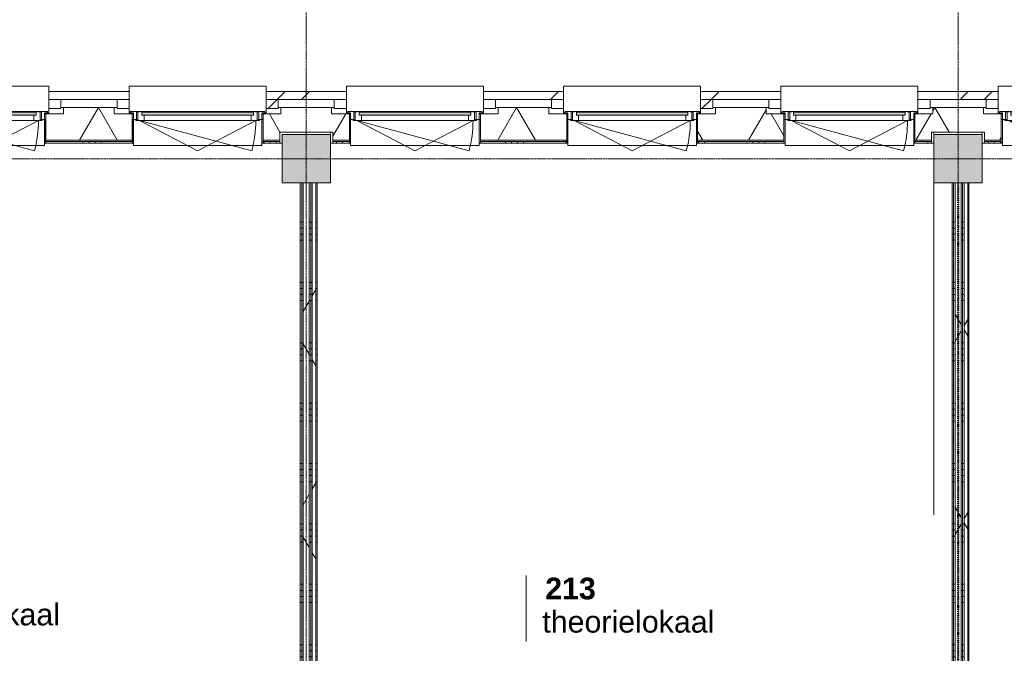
# Model space of a CAD drawing. Header units: millimetres. Extents: x -6115 to 78411, y -6358 to 59618.
# Tile 91 of 99: x 46226 to 54383, y 44504 to 49751. Entities that reach past the tile are written whole.
import ezdxf

# ---------------------------------------------------------------- set-up
doc = ezdxf.new("R2010")
doc.units = ezdxf.units.MM
for name, pattern in [('Dash', [6.35, 3.175, -3.175]), ('Dash dot', [15.875, 6.35, -4.7625, 0, -4.7625]), ('stramien', [22.225, 12.7, -3.175, 3.175, -3.175])]:
    doc.linetypes.add(name, pattern=pattern)
for name, color, linetype, lineweight in [('00_Algemeen', 7, 'Continuous', 35), ('05_Bouwplaatsvoorzieningen', 7, 'Continuous', 9), ('22_Metselwerk', 7, 'Continuous', 9), ('25_Metaalconstructiewerk', 7, 'Continuous', 9), ('30_Kozijnen-ramen-deuren', 7, 'Continuous', 9), ('42_Dekvloeren en vloersystemen', 7, 'Continuous', 9)]:
    doc.layers.add(name, color=color, linetype=linetype, lineweight=lineweight)
doc.styles.add('Arial_1', font='arial.ttf', dxfattribs={"height": 180})
doc.styles.add('Arial_B', font='arialbd.ttf', dxfattribs={"height": 180})
pattern_1 = [(1e-13, (53950, 44075), (-1e-12, 500), []), (1e-13, (53950, 44025), (-1e-12, 500), []), (1e-13, (53950, 43975), (-1e-12, 500), []), (1e-13, (53950, 43925), (-1e-12, 500), [])]
pattern_2 = [(60, (0, 0), (-692.82, 400), []), (120, (0, 0), (-692.82, -400), [])]
pattern_3 = [(1e-13, (48550, 44075), (-1e-12, 500), []), (1e-13, (48550, 44025), (-1e-12, 500), []), (1e-13, (48550, 43975), (-1e-12, 500), []), (1e-13, (48550, 43925), (-1e-12, 500), [])]
pattern_4 = [(45, (400, -3e-13), (-565.6854, 565.6854), []), (45, (600, -5e-13), (-565.6854, 565.6854), [])]

# ---------------------------------------------------------------- blocks, each defined once
blk = doc.blocks.new('Direct Shape - 2410-10368 v1 - IFC-model constructie _zonder onderbouw_ _MM21228_-1202395-02 tweede verdieping overzicht')
at = {"layer": '25_Metaalconstructiewerk'}
blk.add_hatch(color=256, dxfattribs=at).paths.add_polyline_path([(-200, -200), (200, -200), (200, 200), (-200, 200), (-200, 5.9)])
for p, q in [((200, 200), (-200, 200)), ((-200, 200), (-200, -200)), ((200, -200), (200, 200)), ((-200, -200), (200, -200))]:
    blk.add_line(p, q, dxfattribs=at)
blk = doc.blocks.new('Direct Shape - NLRS_28_SC_TLB_kolom vierkant prefab_gen_AT_kolom vierkant_gen_lxb 400x400_800330-1202442-02 tweede verdieping overzicht')
blk.add_blockref('Direct Shape - 2410-10368 v1 - IFC-model constructie _zonder onderbouw_ _MM21228_-1202395-02 tweede verdieping overzicht', (0, 0))
blk = doc.blocks.new('Direct Shape - NLRS_28_SC_TLB_kolom vierkant prefab_gen_AT_kolom vierkant_gen_lxb 400x400_800332-1202444-02 tweede verdieping overzicht')
blk.add_blockref('Direct Shape - 2410-10368 v1 - IFC-model constructie _zonder onderbouw_ _MM21228_-1202395-02 tweede verdieping overzicht', (0, 0))
blk = doc.blocks.new('2410-10368 v1 - IFC-model constructie _zonder onderbouw_ _MM21228__ifc-1-02 tweede verdieping overzicht')
at = {"layer": '25_Metaalconstructiewerk', "lineweight": 9}
for name, p in [('Direct Shape - NLRS_28_SC_TLB_kolom vierkant prefab_gen_AT_kolom vierkant_gen_lxb 400x400_800332-1202444-02 tweede verdieping overzicht', (48600, 48600)), ('Direct Shape - NLRS_28_SC_TLB_kolom vierkant prefab_gen_AT_kolom vierkant_gen_lxb 400x400_800330-1202442-02 tweede verdieping overzicht', (54000, 48600))]:
    blk.add_blockref(name, p, dxfattribs=at)
blk = doc.blocks.new('31_AEE_kozijnen_KA1_CS77 - AEE_CS 77_Raam merk A1-6832846-02 tweede verdieping overzicht')
at = {"layer": '30_Kozijnen-ramen-deuren', "true_color": 0xcccccc}
blk.add_hatch(color=254, dxfattribs=at).paths.add_polyline_path([(-462.5, -231.3), (462.5, -231.3), (462.5, -207.3), (-462.5, -207.3)])
at = {"layer": '30_Kozijnen-ramen-deuren'}
for p, q in [((-481.5, -199.5), (-557.5, -199.5)), ((-557.5, -199.5), (-557.5, -212.3)), ((-557.5, -212.3), (-532.5, -212.3)), ((-532.5, -212.3), (-532.5, -267.5)), ((-506.5, -203.3), (-481.5, -203.3)), ((-506.5, -267.5), (-506.5, -203.3)), ((-494.5, -203.8), (-494.5, -272.5)), ((-476.5, -203.8), (-494.5, -203.8)), ((-481.5, -199.5), (-476.5, -199.5)), ((-481.5, -203.3), (-481.5, -199.5)), ((-476.5, -203.3), (-481.5, -203.3)), ((-443.5, -199.5), (-476.5, -199.5)), ((-476.5, -199.5), (-476.5, -203.8)), ((-462.5, -231.3), (-462.5, -207.3)), ((-462.5, -231.3), (-462.5, -207.3)), ((-462.5, -207.3), (462.5, -207.3)), ((462.5, -231.3), (-462.5, -231.3)), ((443.5, -199.5), (-443.5, -199.5)), ((-443.5, -207.3), (-443.5, -199.5)), ((-443.5, -276.5), (-443.5, -231.3)), ((443.5, -199.5), (443.5, -207.3)), ((476.5, -199.5), (443.5, -199.5)), ((443.5, -231.3), (443.5, -276.5)), ((462.5, -207.3), (462.5, -231.3)), ((462.5, -231.3), (462.5, -207.3)), ((476.5, -199.5), (481.5, -199.5)), ((476.5, -203.8), (476.5, -199.5)), ((481.5, -203.3), (476.5, -203.3)), ((494.5, -203.8), (476.5, -203.8)), ((481.5, -199.5), (481.5, -203.3)), ((557.5, -199.5), (481.5, -199.5)), ((481.5, -203.3), (506.5, -203.3)), ((494.5, -272.5), (494.5, -203.8)), ((506.5, -203.3), (506.5, -267.5)), ((532.5, -267.5), (532.5, -212.3)), ((532.5, -212.3), (557.5, -212.3)), ((557.5, -212.3), (557.5, -199.5)), ((-532.5, -267.5), (-506.5, -267.5)), ((-494.5, -272.5), (-511.5, -272.5)), ((-511.5, -272.5), (-511.5, -276.5)), ((-511.5, -276.5), (-443.5, -276.5)), ((-494.5, -267.5), (-506.5, -267.5)), ((-481.5, -276.5), (0, -525.7)), ((-481.5, -276.5), (448.7, -525.7)), ((443.5, -276.5), (-443.5, -276.5)), ((0, -525.7), (481.5, -276.5)), ((443.5, -276.5), (511.5, -276.5)), ((506.5, -267.5), (494.5, -267.5)), ((511.5, -272.5), (494.5, -272.5)), ((506.5, -267.5), (532.5, -267.5)), ((511.5, -276.5), (511.5, -272.5))]:
    blk.add_line(p, q, dxfattribs=at)
blk.add_arc((-481.5, -276.5), 963, 345, 360, dxfattribs=at)
blk = doc.blocks.new('31_AEE_DAI_Dagkant_Interieur - Zonder Onderkant-V129-02 tweede verdieping overzicht')
at = {"layer": '05_Bouwplaatsvoorzieningen'}
for p, q in [((-533, -267.5), (-542.5, -267.5)), ((-533, -461.5), (-533, -267.5)), ((533, -267.5), (533, -461.5)), ((542.5, -267.5), (533, -267.5)), ((-542.5, -461.5), (-533, -461.5)), ((533, -461.5), (542.5, -461.5))]:
    blk.add_line(p, q, dxfattribs=at)
blk = doc.blocks.new('42_AEE_VE_vensterbank - Standaard-6843292-02 tweede verdieping overzicht')
at = {"layer": '05_Bouwplaatsvoorzieningen'}
for p, q in [((-532.5, -482.5), (-532.5, -267.5)), ((532.5, -267.5), (532.5, -482.5)), ((-532.5, -482.5), (532.5, -482.5))]:
    blk.add_line(p, q, dxfattribs=at)
blk = doc.blocks.new('31_AEE_DAI_Dagkant_Interieur - Zonder Onderkant-V132-02 tweede verdieping overzicht')
at = {"layer": '05_Bouwplaatsvoorzieningen'}
for p, q in [((-533, -267.5), (-542.5, -267.5)), ((-533, -461.5), (-533, -267.5)), ((533, -267.5), (533, -461.5)), ((542.5, -267.5), (533, -267.5)), ((-542.5, -461.5), (-533, -461.5)), ((533, -461.5), (542.5, -461.5))]:
    blk.add_line(p, q, dxfattribs=at)
blk = doc.blocks.new('31_AEE_DAI_Dagkant_Interieur - Zonder Onderkant-V133-02 tweede verdieping overzicht')
at = {"layer": '05_Bouwplaatsvoorzieningen'}
for p, q in [((-533, -267.5), (-542.5, -267.5)), ((-533, -461.5), (-533, -267.5)), ((533, -267.5), (533, -461.5)), ((542.5, -267.5), (533, -267.5)), ((-542.5, -461.5), (-533, -461.5)), ((533, -461.5), (542.5, -461.5))]:
    blk.add_line(p, q, dxfattribs=at)
blk = doc.blocks.new('31_AEE_DAI_Dagkant_Interieur - Zonder Onderkant-V134-02 tweede verdieping overzicht')
at = {"layer": '05_Bouwplaatsvoorzieningen'}
for p, q in [((-533, -267.5), (-542.5, -267.5)), ((-533, -461.5), (-533, -267.5)), ((533, -267.5), (533, -461.5)), ((542.5, -267.5), (533, -267.5)), ((-542.5, -461.5), (-533, -461.5)), ((533, -461.5), (542.5, -461.5))]:
    blk.add_line(p, q, dxfattribs=at)
blk = doc.blocks.new('31_AEE_DAI_Dagkant_Interieur - Zonder Onderkant-V136-02 tweede verdieping overzicht')
at = {"layer": '05_Bouwplaatsvoorzieningen'}
for p, q in [((-533, -267.5), (-542.5, -267.5)), ((-533, -461.5), (-533, -267.5)), ((533, -267.5), (533, -461.5)), ((542.5, -267.5), (533, -267.5)), ((-542.5, -461.5), (-533, -461.5)), ((533, -461.5), (542.5, -461.5))]:
    blk.add_line(p, q, dxfattribs=at)
blk = doc.blocks.new('31_AEE_DAI_Dagkant_Interieur - Zonder Onderkant-V137-02 tweede verdieping overzicht')
at = {"layer": '05_Bouwplaatsvoorzieningen'}
for p, q in [((-533, -267.5), (-542.5, -267.5)), ((-533, -461.5), (-533, -267.5)), ((533, -267.5), (533, -461.5)), ((542.5, -267.5), (533, -267.5)), ((-542.5, -461.5), (-533, -461.5)), ((533, -461.5), (542.5, -461.5))]:
    blk.add_line(p, q, dxfattribs=at)
blk = doc.blocks.new('21_AEE_WA_lekdorpel - 21_AEE_WA_lekdorpel-V197-02 tweede verdieping overzicht')
at = {"layer": '05_Bouwplaatsvoorzieningen'}
for p, q in [((-567.5, -34.5), (-567.5, 8)), ((-567.5, 8), (567.5, 8)), ((567.5, 8), (567.5, -34.5)), ((-567.5, -213), (-567.5, -176.5)), ((-567.5, -215), (-567.5, -213)), ((-532.5, -213), (-567.5, -213)), ((-532.5, -215), (-567.5, -215)), ((567.5, -213), (532.5, -213)), ((567.5, -215), (532.5, -215)), ((567.5, -176.5), (567.5, -213)), ((567.5, -213), (567.5, -215))]:
    blk.add_line(p, q, dxfattribs=at)
blk = doc.blocks.new('21_AEE_WA_lekdorpel - 21_AEE_WA_lekdorpel-V195-02 tweede verdieping overzicht')
at = {"layer": '05_Bouwplaatsvoorzieningen'}
for p, q in [((-567.5, -34.5), (-567.5, 8)), ((-567.5, 8), (567.5, 8)), ((567.5, 8), (567.5, -34.5)), ((-567.5, -213), (-567.5, -176.5)), ((-567.5, -215), (-567.5, -213)), ((-532.5, -213), (-567.5, -213)), ((-532.5, -215), (-567.5, -215)), ((567.5, -213), (532.5, -213)), ((567.5, -215), (532.5, -215)), ((567.5, -176.5), (567.5, -213)), ((567.5, -213), (567.5, -215))]:
    blk.add_line(p, q, dxfattribs=at)
blk = doc.blocks.new('21_AEE_WA_lekdorpel - 21_AEE_WA_lekdorpel-V196-02 tweede verdieping overzicht')
at = {"layer": '05_Bouwplaatsvoorzieningen'}
for p, q in [((-567.5, -34.5), (-567.5, 8)), ((-567.5, 8), (567.5, 8)), ((567.5, 8), (567.5, -34.5)), ((-567.5, -213), (-567.5, -176.5)), ((-567.5, -215), (-567.5, -213)), ((-532.5, -213), (-567.5, -213)), ((-532.5, -215), (-567.5, -215)), ((567.5, -213), (532.5, -213)), ((567.5, -215), (532.5, -215)), ((567.5, -176.5), (567.5, -213)), ((567.5, -213), (567.5, -215))]:
    blk.add_line(p, q, dxfattribs=at)
blk = doc.blocks.new('00_AEE_tag_ruimte_klein - Naam _ nummer-752176-02 tweede verdieping overzicht')
at = {"layer": '00_Algemeen', "lineweight": 9}
for p, q in [((-8.061, 7.172), (-8.061, 4.245)), ((-8.061, 4.468), (-8.061, 1.718))]:
    blk.add_line(p, q, dxfattribs=at)

msp = doc.modelspace()

# ---------------------------------------------------------------- hatches: boundary and pattern name
at = {"layer": '22_Metselwerk'}
h = msp.add_hatch(dxfattribs=at)
h.set_pattern_fill('FP_173', color=256, angle=45, style=0, pattern_type=2)
h.set_pattern_definition(pattern_4)
h.paths.add_polyline_path([(43410, 49091), (43410, 49091.5), (43532.5, 49091.5), (43532.5, 49157), (43307.5, 49157), (43307.5, 49091)])
h.paths.add_polyline_path([(44790, 49091), (45332.5, 49091.5), (45332.5, 49157), (44667.5, 49157), (44667.5, 49091.5), (44790, 49091.5)])
h.paths.add_polyline_path([(46590, 49091), (47132.5, 49091.5), (47132.5, 49157), (46467.5, 49157), (46467.5, 49091.5), (46590, 49091.5)])
h.paths.add_polyline_path([(48390, 49091), (48932.5, 49091.5), (48932.5, 49157), (48267.5, 49157), (48267.5, 49091.5), (48390, 49091.5)])
h.paths.add_polyline_path([(50194.5, 49091), (50732.5, 49091.5), (50732.5, 49157), (50067.5, 49157), (50067.5, 49091.5), (50190, 49091)])
h.paths.add_polyline_path([(51990, 49091), (52532.5, 49091.5), (52532.5, 49157), (51867.5, 49157), (51867.5, 49091.5), (51990, 49091.5)])
h.paths.add_polyline_path([(53790, 49091), (54332.5, 49091.5), (54332.5, 49157), (53667.5, 49157), (53667.5, 49091.5), (53790, 49091.5)])
h.paths.add_polyline_path([(55590, 49091), (56132.5, 49091.5), (56132.5, 49157), (55467.5, 49157), (55467.5, 49091.5), (55590, 49091.5)])
h.paths.add_polyline_path([(57390, 49091), (57932.5, 49091.5), (57932.5, 49157), (57267.5, 49157), (57267.5, 49091.5), (57390, 49091.5)])
h.paths.add_polyline_path([(59190, 49091), (59732.5, 49091.5), (59732.5, 49157), (59067.5, 49157), (59067.5, 49091.5), (59190, 49091.5)])
h.paths.add_polyline_path([(60990, 49091), (61532.5, 49091.5), (61532.5, 49157), (60867.5, 49157), (60867.5, 49091.5), (60990, 49091.5)])
h.paths.add_polyline_path([(62790, 49091), (63332.5, 49091.5), (63332.5, 49157), (62667.5, 49157), (62667.5, 49091.5), (62790, 49091.5)])
h.paths.add_polyline_path([(64590, 49091), (65132.5, 49091.5), (65132.5, 49157), (64467.5, 49157), (64467.5, 49091.5), (64590, 49091.5)])
h.paths.add_polyline_path([(66390, 49091), (70691.5, 49091), (70691.5, 49157), (66267.5, 49157), (66267.5, 49091.5), (66390, 49091.5)])
h = msp.add_hatch(dxfattribs=at)
h.set_pattern_fill('FP_207', color=256, angle=60, style=0, pattern_type=2)
h.set_pattern_definition([(240, (35100, 49024.5), (519.615, -300), []), (300, (35100, 49024.5), (519.615, 300), [])])
h.paths.add_polyline_path([(220, 48754.5), (3957.5, 48754.5), (3957.5, 48972.5), (3810, 48972.5), (3810, 49024.5), (-154.5, 49024.5), (-154.5, 48820), (220, 48820)])
h.paths.add_polyline_path([(5175.2, 48754.5), (5180, 48754.5), (5180, 48820), (5620, 48820), (5620, 48754.5), (5757.5, 48754.5), (5757.5, 48972.5), (5610, 48972.5), (5610, 49024.5), (5190, 49024.5), (5190, 48972.5), (5042.5, 48972.5), (5042.5, 48754.5)])
h.paths.add_polyline_path([(6842.5, 48754.5), (7557.5, 48754.5), (7557.5, 48972.5), (7410, 48972.5), (7410, 49024.5), (6990, 49024.5), (6990, 48972.5), (6842.5, 48972.5)])
h.paths.add_polyline_path([(8642.5, 48754.5), (9357.5, 48754.5), (9357.5, 48972.5), (9210, 48972.5), (9210, 49024.5), (8790, 49024.5), (8790, 48972.5), (8642.5, 48972.5)])
h.paths.add_polyline_path([(10580, 48754.5), (10580, 48820), (11020, 48820), (11020, 48754.5), (11157.5, 48754.5), (11157.5, 48972.5), (11010, 48972.5), (11010, 49024.5), (10590, 49024.5), (10590, 48972.5), (10442.5, 48972.5), (10442.5, 48754.5)])
h.paths.add_polyline_path([(12242.5, 48754.5), (12957.5, 48754.5), (12957.5, 48972.5), (12810, 48972.5), (12810, 49024.5), (12390, 49024.5), (12390, 48972.5), (12242.5, 48972.5)])
h.paths.add_polyline_path([(14042.5, 48754.5), (14757.5, 48754.5), (14757.5, 48972.5), (14610, 48972.5), (14610, 49024.5), (14190, 49024.5), (14190, 48972.5), (14042.5, 48972.5)])
h.paths.add_polyline_path([(15842.5, 48754.5), (15980, 48754.5), (15980, 48820), (16420, 48820), (16420, 48754.5), (16557.5, 48754.5), (16557.5, 48972.5), (16410, 48972.5), (16410, 49024.5), (15990, 49024.5), (15990, 48972.5), (15842.5, 48972.5)])
h.paths.add_polyline_path([(17642.5, 48754.5), (18357.5, 48754.5), (18357.5, 48972.5), (18210, 48972.5), (18210, 49024.5), (17790, 49024.5), (17790, 48972.5), (17642.5, 48972.5)])
h.paths.add_polyline_path([(19442.5, 48754.5), (20157.5, 48754.5), (20157.5, 48972.5), (20010, 48972.5), (20010, 49024.5), (19590, 49024.5), (19590, 48972.5), (19442.5, 48972.5)])
h.paths.add_polyline_path([(21242.5, 48754.5), (22980, 48754.5), (22980, 48820), (23412.4, 48820), (23412.4, 49024.5), (21390, 49024.5), (21390, 48972.5), (21242.5, 48972.5)])
h.paths.add_polyline_path([(23447.4, 48754.5), (23447.4, 48757.5), (23420, 48757.5), (23420, 48754.5)])
h.paths.add_polyline_path([(26687.4, 48754.5), (26870, 48754.5), (26870, 48820), (27130, 48820), (27130, 48754.5), (27347, 48754.5), (27347, 48757.5), (27312, 48757.5), (27312, 49024.5), (26722.4, 49024.5), (26722.4, 48757.5), (26687.4, 48757.5)])
h.paths.add_polyline_path([(29267, 48754.5), (29570, 48754.5), (29570, 48820), (29830, 48820), (29830, 48754.5), (29939, 48754.5), (29939, 49024.5), (29302, 49024.5), (29302, 48757.5), (29267, 48757.5)])
h.paths.add_polyline_path([(31835.2, 48754.5), (32270, 48754.5), (32270, 48820), (32530, 48820), (32530, 48754.5), (33960, 48754.5), (33960, 48820), (34212.4, 48820), (34212.4, 49024.5), (31835.2, 49024.5)])
h.paths.add_polyline_path([(34247.4, 48754.5), (34247.4, 48757.5), (34220, 48757.5), (34220, 48754.5)])
h.paths.add_polyline_path([(37575, 48754.5), (37670, 48754.5), (37670, 48820), (37930, 48820), (37930, 48754.5), (38147, 48754.5), (38147, 48757.5), (38112, 48757.5), (38112, 49024.5), (37522.4, 49024.5), (37522.4, 48757.5), (37487.4, 48757.5), (37487.4, 48754.5), (37504.5, 48754.5)])
h.paths.add_polyline_path([(40067, 48754.5), (40370, 48754.5), (40370, 48820), (40630, 48820), (40630, 48754.5), (40727.1, 48754.5), (40727.1, 48757.5), (40692.1, 48757.5), (40692.1, 49024.5), (40102, 49024.5), (40102, 48757.5), (40067, 48757.5)])
h.paths.add_polyline_path([(42647.1, 48754.5), (42980, 48754.5), (42980, 48820), (43420, 48820), (43420, 48754.5), (43557.5, 48754.5), (43557.5, 48972.5), (43410, 48972.5), (43410, 49024.5), (42682.1, 49024.5), (42682.1, 48757.5), (42647.1, 48757.5)])
h.paths.add_polyline_path([(44642.5, 48754.5), (45357.5, 48754.5), (45357.5, 48972.5), (45210, 48972.5), (45210, 49024.5), (44790, 49024.5), (44790, 48972.5), (44642.5, 48972.5)])
h.paths.add_polyline_path([(46442.5, 48754.5), (47157.5, 48754.5), (47157.5, 48972.5), (47010, 48972.5), (47010, 49024.5), (46590, 49024.5), (46590, 48972.5), (46442.5, 48972.5)])
h.paths.add_polyline_path([(48380, 48754.5), (48380, 48820), (48820, 48820), (48820, 48754.5), (48957.5, 48754.5), (48957.5, 48972.5), (48810, 48972.5), (48810, 49024.5), (48390, 49024.5), (48390, 48972.5), (48242.5, 48972.5), (48242.5, 48754.5)])
h.paths.add_polyline_path([(50042.5, 48754.5), (50757.5, 48754.5), (50757.5, 48972.5), (50610, 48972.5), (50610, 49024.5), (50190, 49024.5), (50190, 48972.5), (50042.5, 48972.5)])
h.paths.add_polyline_path([(51842.5, 48754.5), (52557.5, 48754.5), (52557.5, 48972.5), (52410, 48972.5), (52410, 49024.5), (51990, 49024.5), (51990, 48972.5), (51842.5, 48972.5)])
h.paths.add_polyline_path([(53642.5, 48754.5), (53780, 48754.5), (53780, 48820), (54220, 48820), (54220, 48754.5), (54357.5, 48754.5), (54357.5, 48972.5), (54210, 48972.5), (54210, 49024.5), (53790, 49024.5), (53790, 48972.5), (53642.5, 48972.5)])
h.paths.add_polyline_path([(55442.5, 48754.5), (56157.5, 48754.5), (56157.5, 48972.5), (56010, 48972.5), (56010, 49024.5), (55590, 49024.5), (55590, 48972.5), (55442.5, 48972.5)])
h.paths.add_polyline_path([(57242.5, 48754.5), (57957.5, 48754.5), (57957.5, 48972.5), (57810, 48972.5), (57810, 49024.5), (57390, 49024.5), (57390, 48972.5), (57242.5, 48972.5)])
h.paths.add_polyline_path([(59180, 48754.5), (59180, 48820), (59620, 48820), (59620, 48754.5), (59757.5, 48754.5), (59757.5, 48972.5), (59610, 48972.5), (59610, 49024.5), (59190, 49024.5), (59190, 48972.5), (59042.5, 48972.5), (59042.5, 48754.5)])
h.paths.add_polyline_path([(60842.5, 48754.5), (61557.5, 48754.5), (61557.5, 48972.5), (61410, 48972.5), (61410, 49024.5), (60990, 49024.5), (60990, 48972.5), (60842.5, 48972.5)])
h.paths.add_polyline_path([(62642.5, 48754.5), (63357.5, 48754.5), (63357.5, 48972.5), (63210, 48972.5), (63210, 49024.5), (62790, 49024.5), (62790, 48972.5), (62642.5, 48972.5)])
h.paths.add_polyline_path([(64580, 48754.5), (64580, 48820), (65020, 48820), (65020, 48754.5), (65157.5, 48754.5), (65157.5, 48972.5), (65010, 48972.5), (65010, 49024.5), (64590, 49024.5), (64590, 48972.5), (64442.5, 48972.5), (64442.5, 48754.5)])
h.paths.add_polyline_path([(66242.5, 48754.5), (69980, 48754.5), (69980, 48820), (70354.5, 48820), (70354.5, 49024.5), (66390, 49024.5), (66390, 48972.5), (66242.5, 48972.5)])
h = msp.add_hatch(dxfattribs=at)
h.set_pattern_fill('FP_206', color=256, angle=45, style=0, pattern_type=2)
h.set_pattern_definition(pattern_4)
h.paths.add_polyline_path([(48367.5, 49015), (48367.5, 49091), (48267.5, 49091), (48267.5, 49015)])
h = msp.add_hatch(dxfattribs=at)
h.set_pattern_fill('FP_206', color=256, angle=45, style=0, pattern_type=2)
h.set_pattern_definition(pattern_4)
h.paths.add_polyline_path([(51867.5, 49015), (51967.5, 49015), (51967.5, 49091), (51867.5, 49091)])
h = msp.add_hatch(dxfattribs=at)
h.set_pattern_fill('FP_208', color=256, angle=90, style=0, pattern_type=2)
h.set_pattern_definition([(270, (34900, 49024.5), (500, -2e-12), []), (270, (34850, 49024.5), (500, -2e-12), []), (270, (34800, 49024.5), (500, -2e-12), []), (270, (34750, 49024.5), (500, -2e-12), [])])
h.paths.add_polyline_path([(220, 48730), (3957.5, 48730), (3957.5, 48742.5), (220, 48742.5)])
h.paths.add_polyline_path([(5180, 48730), (5180, 48742.5), (5042.5, 48742.5), (5042.5, 48730)])
h.paths.add_polyline_path([(5757.5, 48730), (5757.5, 48742.5), (5620, 48742.5), (5620, 48730)])
h.paths.add_polyline_path([(6842.5, 48730), (7157.5, 48730), (7157.5, 48742.5), (6842.5, 48742.5)])
h.paths.add_polyline_path([(7187.5, 48730), (7287.5, 48730), (7287.5, 48742.5), (7187.5, 48742.5)])
h.paths.add_polyline_path([(7317.5, 48730), (7557.5, 48730), (7557.5, 48742.5), (7317.5, 48742.5)])
h.paths.add_polyline_path([(8642.5, 48730), (9357.5, 48730), (9357.5, 48742.5), (8642.5, 48742.5)])
h.paths.add_polyline_path([(10580, 48730), (10580, 48742.5), (10442.5, 48742.5), (10442.5, 48730)])
h.paths.add_polyline_path([(11020, 48730), (11157.5, 48730), (11157.5, 48742.5), (11020, 48742.5)])
h.paths.add_polyline_path([(12242.5, 48730), (12957.5, 48730), (12957.5, 48742.5), (12242.5, 48742.5)])
h.paths.add_polyline_path([(14042.5, 48730), (14450, 48730), (14450, 48742.5), (14042.5, 48742.5)])
h.paths.add_polyline_path([(14490, 48730), (14757.5, 48730), (14757.5, 48742.5), (14480, 48742.5), (14480, 48730)])
h.paths.add_polyline_path([(15842.5, 48730), (15980, 48730), (15980, 48742.5), (15842.5, 48742.5)])
h.paths.add_polyline_path([(16420, 48730), (16557.5, 48730), (16557.5, 48742.5), (16420, 48742.5)])
h.paths.add_polyline_path([(17642.5, 48730), (18357.5, 48730), (18357.5, 48742.5), (17642.5, 48742.5)])
h.paths.add_polyline_path([(19442.5, 48730), (20157.5, 48730), (20157.5, 48742.5), (19442.5, 48742.5)])
h.paths.add_polyline_path([(21537.5, 48730), (21550, 48730), (21550, 48742.5), (21242.5, 48742.5), (21242.5, 48730), (21525, 48730)])
h.paths.add_polyline_path([(21625, 48730), (21650, 48730), (21650, 48742.5), (21625, 48742.5)])
h.paths.add_polyline_path([(21680, 48730), (22980, 48730), (22980, 48742.5), (21680, 48742.5)])
h.paths.add_polyline_path([(23420, 48730), (23447.4, 48730), (23447.4, 48742.5), (23420, 48742.5)])
h.paths.add_polyline_path([(26687.4, 48730), (26870, 48730), (26870, 48742.5), (26687.4, 48742.5)])
h.paths.add_polyline_path([(27130, 48730), (27347, 48730), (27347, 48742.5), (27130, 48742.5)])
h.paths.add_polyline_path([(29267, 48730), (29570, 48730), (29570, 48742.5), (29267, 48742.5)])
h.paths.add_polyline_path([(29830, 48730), (29939, 48730), (29939, 48742.5), (29830, 48742.5)])
h.paths.add_polyline_path([(31835.2, 48730), (32270, 48730), (32270, 48742.5), (31835.2, 48742.5)])
h.paths.add_polyline_path([(32530, 48730), (33960, 48730), (33960, 48742.5), (32530, 48742.5)])
h.paths.add_polyline_path([(34247.4, 48730), (34247.4, 48742.5), (34220, 48742.5), (34220, 48730)])
h.paths.add_polyline_path([(37575, 48730), (37575, 48742.5), (37487.4, 48742.5), (37487.4, 48730), (37562.5, 48730)])
h.paths.add_polyline_path([(37670, 48730), (37670, 48742.5), (37625, 48742.5), (37625, 48730), (37650, 48730)])
h.paths.add_polyline_path([(37930, 48730), (38147, 48730), (38147, 48742.5), (37930, 48742.5)])
h.paths.add_polyline_path([(40067, 48730), (40370, 48730), (40370, 48742.5), (40067, 48742.5)])
h.paths.add_polyline_path([(40630, 48730), (40727.1, 48730), (40727.1, 48742.5), (40630, 48742.5)])
h.paths.add_polyline_path([(42647.1, 48730), (42980, 48730), (42980, 48742.5), (42647.1, 48742.5)])
h.paths.add_polyline_path([(43557.5, 48730), (43557.5, 48742.5), (43420, 48742.5), (43420, 48730), (43547.4, 48730)])
h.paths.add_polyline_path([(44642.5, 48730), (45357.5, 48730), (45357.5, 48742.5), (44642.5, 48742.5)])
h.paths.add_polyline_path([(46442.5, 48730), (47157.5, 48730), (47157.5, 48742.5), (46442.5, 48742.5)])
h.paths.add_polyline_path([(48242.5, 48730), (48380, 48730), (48380, 48742.5), (48242.5, 48742.5)])
h.paths.add_polyline_path([(48957.5, 48730), (48957.5, 48742.5), (48820, 48742.5), (48820, 48730)])
h.paths.add_polyline_path([(50042.5, 48730), (50757.5, 48730), (50757.5, 48742.5), (50042.5, 48742.5)])
h.paths.add_polyline_path([(51842.5, 48730), (52557.5, 48730), (52557.5, 48742.5), (51842.5, 48742.5)])
h.paths.add_polyline_path([(53780, 48730), (53780, 48742.5), (53642.5, 48742.5), (53642.5, 48730)])
h.paths.add_polyline_path([(54220, 48730), (54357.5, 48730), (54357.5, 48742.5), (54220, 48742.5)])
h.paths.add_polyline_path([(55442.5, 48730), (56157.5, 48730), (56157.5, 48742.5), (55442.5, 48742.5)])
h.paths.add_polyline_path([(57242.5, 48730), (57957.5, 48730), (57957.5, 48742.5), (57242.5, 48742.5)])
h.paths.add_polyline_path([(59042.5, 48730), (59180, 48730), (59180, 48742.5), (59042.5, 48742.5)])
h.paths.add_polyline_path([(59620, 48730), (59757.5, 48730), (59757.5, 48742.5), (59620, 48742.5)])
h.paths.add_polyline_path([(60842.5, 48730), (61557.5, 48730), (61557.5, 48742.5), (60842.5, 48742.5)])
h.paths.add_polyline_path([(62642.5, 48730), (63357.5, 48730), (63357.5, 48742.5), (62642.5, 48742.5)])
h.paths.add_polyline_path([(64442.5, 48730), (64580, 48730), (64580, 48742.5), (64442.5, 48742.5)])
h.paths.add_polyline_path([(65157.5, 48730), (65157.5, 48742.5), (65020, 48742.5), (65020, 48730)])
h.paths.add_polyline_path([(66242.5, 48730), (69980, 48730), (69980, 48742.5), (66242.5, 48742.5)])
h = msp.add_hatch(dxfattribs=at)
h.set_pattern_fill('FP_57', color=256, angle=90, style=0, pattern_type=2)
h.set_pattern_definition(pattern_3)
h.paths.add_polyline_path([(48562.5, 40150), (48562.5, 48400), (48550, 48400), (48550, 40150)])
h = msp.add_hatch(dxfattribs=at)
h.set_pattern_fill('FP_57', color=256, angle=90, style=0, pattern_type=2)
h.set_pattern_definition(pattern_3)
h.paths.add_polyline_path([(48562.5, 40150), (48575, 40150), (48575, 48400), (48562.5, 48400), (48562.5, 40155.7)])
h = msp.add_hatch(dxfattribs=at)
h.set_pattern_fill('FP_2', color=256, angle=60, style=0, pattern_type=2)
h.set_pattern_definition(pattern_2)
h.paths.add_polyline_path([(48575, 40125), (48625, 40125), (48625, 48400), (48575, 48400), (48575, 40137.5)])
h = msp.add_hatch(dxfattribs=at)
h.set_pattern_fill('FP_57', color=256, angle=90, style=0, pattern_type=2)
h.set_pattern_definition(pattern_3)
h.paths.add_polyline_path([(48637.5, 40137.5), (48637.5, 48400), (48625, 48400), (48625, 40137.5)])
h = msp.add_hatch(dxfattribs=at)
h.set_pattern_fill('FP_57', color=256, angle=90, style=0, pattern_type=2)
h.set_pattern_definition(pattern_3)
h.paths.add_polyline_path([(48650, 40150), (48650, 48400), (48637.5, 48400), (48637.5, 40150)])
h = msp.add_hatch(dxfattribs=at)
h.set_pattern_fill('FP_2', color=256, angle=60, style=0, pattern_type=2)
h.set_pattern_definition(pattern_2)
h.paths.add_polyline_path([(48680, 40125), (48680, 48400), (48650, 48400), (48650, 40125)])
h = msp.add_hatch(dxfattribs=at)
h.set_pattern_fill('FP_313', color=256, angle=90, style=0, pattern_type=2)
h.set_pattern_definition([(1e-13, (48650, 44075), (-1e-12, 500), []), (1e-13, (48650, 44025), (-1e-12, 500), []), (1e-13, (48650, 43975), (-1e-12, 500), []), (1e-13, (48650, 43925), (-1e-12, 500), [])])
h.paths.add_polyline_path([(48683.8, 40150), (48690, 40150), (48690, 48400), (48680, 48400), (48680, 40150)])
h = msp.add_hatch(dxfattribs=at)
h.set_pattern_fill('FP_20', color=256, angle=90, style=0, pattern_type=2)
h.set_pattern_definition(pattern_1)
h.paths.add_polyline_path([(53962.5, 40150), (53962.5, 48400), (53950, 48400), (53950, 40150)])
h = msp.add_hatch(dxfattribs=at)
h.set_pattern_fill('FP_20', color=256, angle=90, style=0, pattern_type=2)
h.set_pattern_definition(pattern_1)
h.paths.add_polyline_path([(53962.5, 40150), (53975, 40150), (53975, 48400), (53962.5, 48400), (53962.5, 40155.7)])
h = msp.add_hatch(dxfattribs=at)
h.set_pattern_fill('FP_2', color=256, angle=60, style=0, pattern_type=2)
h.set_pattern_definition(pattern_2)
h.paths.add_polyline_path([(54025, 40125), (54025, 48400), (53975, 48400), (53975, 40125)])
h = msp.add_hatch(dxfattribs=at)
h.set_pattern_fill('FP_20', color=256, angle=90, style=0, pattern_type=2)
h.set_pattern_definition(pattern_1)
h.paths.add_polyline_path([(54037.5, 40137.5), (54037.5, 48400), (54025, 48400), (54025, 40137.5)])
h = msp.add_hatch(dxfattribs=at)
h.set_pattern_fill('FP_20', color=256, angle=90, style=0, pattern_type=2)
h.set_pattern_definition(pattern_1)
h.paths.add_polyline_path([(54037.5, 40150), (54050, 40150), (54050, 48400), (54037.5, 48400), (54037.5, 40155.7)])
h = msp.add_hatch(dxfattribs=at)
h.set_pattern_fill('FP_2', color=256, angle=60, style=0, pattern_type=2)
h.set_pattern_definition(pattern_2)
h.paths.add_polyline_path([(54050, 40125), (54080, 40125), (54080, 48400), (54050, 48400), (54050, 40137.5)])
h = msp.add_hatch(dxfattribs=at)
h.set_pattern_fill('FP_312', color=256, angle=90, style=0, pattern_type=2)
h.set_pattern_definition([(1e-13, (54050, 44075), (-1e-12, 500), []), (1e-13, (54050, 44025), (-1e-12, 500), []), (1e-13, (54050, 43975), (-1e-12, 500), []), (1e-13, (54050, 43925), (-1e-12, 500), [])])
h.paths.add_polyline_path([(54080, 40150), (54090, 40150), (54090, 48400), (54080, 48400), (54080, 40155.7)])

# ---------------------------------------------------------------- linework, layer by layer
at = {"layer": '00_Algemeen', "color": 150, "linetype": 'stramien', "lineweight": 9, "true_color": 0x0080ff}
for p, q in [((48600, -4950.1), (48600, 59018.3)), ((54000, -4950.1), (54000, 59018.3)), ((77811.4, 48600), (-5515.3, 48600))]:
    msp.add_line(p, q, dxfattribs=at)
at = {"layer": '00_Algemeen', "linetype": 'Dash', "lineweight": 9}
for p, q in [((48800, 48820), (48800, 48800)), ((53800, 48820), (53800, 48800)), ((54200, 48820), (54200, 48800))]:
    msp.add_line(p, q, dxfattribs=at)
at = {"layer": '00_Algemeen', "color": 9, "lineweight": 9, "true_color": 0xc0c0c0}
msp.add_line((53800, 45650), (53800, 48600), dxfattribs=at)
at = {"layer": '00_Algemeen', "color": 96, "linetype": 'Dash dot', "lineweight": 50, "true_color": 0x008000}
msp.add_line((54000, 48400), (54000, 37825), dxfattribs=at)
at = {"layer": '22_Metselwerk'}
for p, q in [((47132.5, 49157), (46467.5, 49157)), ((46467.5, 49157), (46467.5, 49091.5)), ((47132.5, 49091.5), (47132.5, 49157)), ((48932.5, 49157), (48267.5, 49157)), ((48267.5, 49157), (48267.5, 49091.5)), ((48932.5, 49091.5), (48932.5, 49157)), ((50732.5, 49157), (50067.5, 49157)), ((50067.5, 49157), (50067.5, 49091.5)), ((50732.5, 49091.5), (50732.5, 49157)), ((52532.5, 49157), (51867.5, 49157)), ((51867.5, 49157), (51867.5, 49091.5)), ((52532.5, 49091.5), (52532.5, 49157)), ((54332.5, 49157), (53667.5, 49157)), ((53667.5, 49157), (53667.5, 49091.5)), ((54332.5, 49091.5), (54332.5, 49157)), ((46467.5, 49091.5), (46590, 49091.5)), ((46467.5, 49091), (47132.5, 49091)), ((46467.5, 49091), (46467.5, 49015)), ((46567.5, 49015), (46567.5, 49091)), ((46567.5, 49024.5), (46590, 49024.5)), ((46590, 49091.5), (46590, 49091)), ((47010, 49091), (47010, 49091.5)), ((47010, 49091.5), (47132.5, 49091.5)), ((47010, 49024.5), (47032.5, 49024.5)), ((47032.5, 49091), (47032.5, 49015)), ((47132.5, 49015), (47132.5, 49091)), ((48267.5, 49091.5), (48390, 49091.5)), ((48267.5, 49091), (48932.5, 49091)), ((48267.5, 49091), (48267.5, 49015)), ((48367.5, 49015), (48367.5, 49091)), ((48367.5, 49024.5), (48390, 49024.5)), ((48390, 49091.5), (48390, 49091)), ((48810, 49091), (48810, 49091.5)), ((48810, 49091.5), (48932.5, 49091.5)), ((48810, 49024.5), (48832.5, 49024.5)), ((48832.5, 49091), (48832.5, 49015)), ((48932.5, 49015), (48932.5, 49091)), ((50067.5, 49091.5), (50190, 49091.5)), ((50067.5, 49091), (50732.5, 49091)), ((50067.5, 49091), (50067.5, 49015)), ((50167.5, 49015), (50167.5, 49091)), ((50167.5, 49024.5), (50190, 49024.5)), ((50190, 49091.5), (50190, 49091)), ((50610, 49091), (50610, 49091.5)), ((50610, 49091.5), (50732.5, 49091.5)), ((50610, 49024.5), (50632.5, 49024.5)), ((50632.5, 49091), (50632.5, 49015)), ((50732.5, 49015), (50732.5, 49091)), ((51867.5, 49091.5), (51990, 49091.5)), ((51867.5, 49091), (52532.5, 49091)), ((51867.5, 49091), (51867.5, 49015)), ((51967.5, 49015), (51967.5, 49091)), ((51967.5, 49024.5), (51990, 49024.5)), ((51990, 49091.5), (51990, 49091)), ((52410, 49091), (52410, 49091.5)), ((52410, 49091.5), (52532.5, 49091.5)), ((52410, 49024.5), (52432.5, 49024.5)), ((52432.5, 49091), (52432.5, 49015)), ((52532.5, 49015), (52532.5, 49091)), ((53667.5, 49091.5), (53790, 49091.5)), ((53667.5, 49091), (54332.5, 49091)), ((53667.5, 49091), (53667.5, 49015)), ((53767.5, 49015), (53767.5, 49091)), ((53767.5, 49024.5), (53790, 49024.5)), ((53790, 49091.5), (53790, 49091)), ((54210, 49091), (54210, 49091.5)), ((54210, 49091.5), (54332.5, 49091.5)), ((54210, 49024.5), (54232.5, 49024.5)), ((54232.5, 49091), (54232.5, 49015)), ((54332.5, 49015), (54332.5, 49091)), ((46432.5, 48972.5), (46442.5, 48972.5)), ((46467.5, 49015), (46567.5, 49015)), ((47032.5, 49015), (47132.5, 49015)), ((47157.5, 48972.5), (47167.5, 48972.5)), ((48232.5, 48972.5), (48242.5, 48972.5)), ((48267.5, 49015), (48367.5, 49015)), ((48832.5, 49015), (48932.5, 49015)), ((48957.5, 48972.5), (48967.5, 48972.5)), ((50032.5, 48972.5), (50042.5, 48972.5)), ((50067.5, 49015), (50167.5, 49015)), ((50632.5, 49015), (50732.5, 49015)), ((50757.5, 48972.5), (50767.5, 48972.5)), ((51832.5, 48972.5), (51842.5, 48972.5)), ((51867.5, 49015), (51967.5, 49015)), ((52432.5, 49015), (52532.5, 49015)), ((52557.5, 48972.5), (52567.5, 48972.5)), ((53632.5, 48972.5), (53642.5, 48972.5)), ((53667.5, 49015), (53767.5, 49015)), ((54232.5, 49015), (54332.5, 49015)), ((54357.5, 48972.5), (54367.5, 48972.5)), ((46442.5, 48754.5), (46442.5, 48730)), ((46442.5, 48742.5), (47157.5, 48742.5)), ((46442.5, 48730), (47157.5, 48730)), ((47157.5, 48730), (47157.5, 48754.5)), ((48242.5, 48754.5), (48242.5, 48730)), ((48242.5, 48742.5), (48380, 48742.5)), ((48242.5, 48730), (48380, 48730)), ((48380, 48730), (48380, 48754.5)), ((48820, 48754.5), (48820, 48730)), ((48820, 48742.5), (48957.5, 48742.5)), ((48820, 48730), (48957.5, 48730)), ((48957.5, 48730), (48957.5, 48754.5)), ((50042.5, 48754.5), (50042.5, 48730)), ((50042.5, 48742.5), (50757.5, 48742.5)), ((50042.5, 48730), (50757.5, 48730)), ((50757.5, 48730), (50757.5, 48754.5)), ((51842.5, 48754.5), (51842.5, 48730)), ((51842.5, 48742.5), (52557.5, 48742.5)), ((51842.5, 48730), (52557.5, 48730)), ((52557.5, 48730), (52557.5, 48754.5)), ((53642.5, 48754.5), (53642.5, 48730)), ((53642.5, 48742.5), (53780, 48742.5)), ((53642.5, 48730), (53780, 48730)), ((53780, 48730), (53780, 48754.5)), ((54220, 48754.5), (54220, 48730)), ((54220, 48742.5), (54357.5, 48742.5)), ((54220, 48730), (54357.5, 48730)), ((54357.5, 48730), (54357.5, 48754.5)), ((48575, 48400), (48550, 48400)), ((48550, 48400), (48550, 40150)), ((48562.5, 48400), (48562.5, 40150)), ((48690, 48400), (48625, 48400)), ((48637.5, 48400), (48637.5, 40137.5)), ((48650, 48400), (48650, 40125)), ((48680, 48400), (48680, 40125)), ((48690, 40150), (48690, 48400)), ((53975, 48400), (53950, 48400)), ((53950, 48400), (53950, 40150)), ((53962.5, 48400), (53962.5, 40150)), ((54090, 48400), (54025, 48400)), ((54037.5, 48400), (54037.5, 40137.5)), ((54050, 48400), (54050, 40125)), ((54080, 48400), (54080, 40125)), ((54090, 40150), (54090, 48400))]:
    msp.add_line(p, q, dxfattribs=at)
at = {"layer": '22_Metselwerk', "lineweight": 18}
for p, q in [((47010, 49024.5), (46590, 49024.5)), ((46590, 49024.5), (46590, 48972.5)), ((47010, 48972.5), (47010, 49024.5)), ((48810, 49024.5), (48390, 49024.5)), ((48390, 49024.5), (48390, 48972.5)), ((48810, 48972.5), (48810, 49024.5)), ((50610, 49024.5), (50190, 49024.5)), ((50190, 49024.5), (50190, 48972.5)), ((50610, 48972.5), (50610, 49024.5)), ((52410, 49024.5), (51990, 49024.5)), ((51990, 49024.5), (51990, 48972.5)), ((52410, 48972.5), (52410, 49024.5)), ((54210, 49024.5), (53790, 49024.5)), ((53790, 49024.5), (53790, 48972.5)), ((54210, 48972.5), (54210, 49024.5)), ((46590, 48972.5), (46442.5, 48972.5)), ((46442.5, 48972.5), (46442.5, 48754.5)), ((47157.5, 48972.5), (47010, 48972.5)), ((47157.5, 48754.5), (47157.5, 48972.5)), ((48390, 48972.5), (48242.5, 48972.5)), ((48242.5, 48972.5), (48242.5, 48754.5)), ((48957.5, 48972.5), (48810, 48972.5)), ((48957.5, 48754.5), (48957.5, 48972.5)), ((50190, 48972.5), (50042.5, 48972.5)), ((50042.5, 48972.5), (50042.5, 48754.5)), ((50757.5, 48972.5), (50610, 48972.5)), ((50757.5, 48754.5), (50757.5, 48972.5)), ((51990, 48972.5), (51842.5, 48972.5)), ((51842.5, 48972.5), (51842.5, 48754.5)), ((52557.5, 48972.5), (52410, 48972.5)), ((52557.5, 48754.5), (52557.5, 48972.5)), ((53790, 48972.5), (53642.5, 48972.5)), ((53642.5, 48972.5), (53642.5, 48754.5)), ((54357.5, 48972.5), (54210, 48972.5)), ((54357.5, 48754.5), (54357.5, 48972.5)), ((48380, 48754.5), (48380, 48820)), ((48380, 48820), (48820, 48820)), ((48820, 48820), (48820, 48754.5)), ((53780, 48754.5), (53780, 48820)), ((53780, 48820), (54220, 48820)), ((54220, 48820), (54220, 48754.5)), ((46442.5, 48754.5), (47157.5, 48754.5)), ((48242.5, 48754.5), (48380, 48754.5)), ((48820, 48754.5), (48957.5, 48754.5)), ((50042.5, 48754.5), (50757.5, 48754.5)), ((51842.5, 48754.5), (52557.5, 48754.5)), ((53642.5, 48754.5), (53780, 48754.5)), ((54220, 48754.5), (54357.5, 48754.5)), ((48625, 48400), (48575, 48400)), ((48575, 48400), (48575, 40125)), ((48625, 48400), (48625, 40125)), ((54025, 48400), (53975, 48400)), ((53975, 48400), (53975, 40125)), ((54025, 48400), (54025, 40125))]:
    msp.add_line(p, q, dxfattribs=at)
at = {"layer": '42_Dekvloeren en vloersystemen'}
for p, q in [((48400, 48730), (48380, 48730)), ((48820, 48730), (48800, 48730)), ((53800, 48730), (53780, 48730)), ((54220, 48730), (54200, 48730))]:
    msp.add_line(p, q, dxfattribs=at)

# ---------------------------------------------------------------- block references
at = {"lineweight": 5}
msp.add_blockref('2410-10368 v1 - IFC-model constructie _zonder onderbouw_ _MM21228__ifc-1-02 tweede verdieping overzicht', (0, 0), dxfattribs=at)
at = {"layer": '00_Algemeen', "lineweight": 9, "xscale": 99.99999999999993, "yscale": 99.99999999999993, "zscale": 99.99999999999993}
msp.add_blockref('00_AEE_tag_ruimte_klein - Naam _ nummer-752176-02 tweede verdieping overzicht', (51228.2, 44431), dxfattribs=at)
at = {"layer": '05_Bouwplaatsvoorzieningen'}
for name, p in [('21_AEE_WA_lekdorpel - 21_AEE_WA_lekdorpel-V197-02 tweede verdieping overzicht', (45900, 49191.5)), ('21_AEE_WA_lekdorpel - 21_AEE_WA_lekdorpel-V195-02 tweede verdieping overzicht', (47700, 49191.5)), ('21_AEE_WA_lekdorpel - 21_AEE_WA_lekdorpel-V196-02 tweede verdieping overzicht', (49500, 49191.5)), ('21_AEE_WA_lekdorpel - 21_AEE_WA_lekdorpel-V197-02 tweede verdieping overzicht', (51300, 49191.5)), ('21_AEE_WA_lekdorpel - 21_AEE_WA_lekdorpel-V195-02 tweede verdieping overzicht', (53100, 49191.5)), ('21_AEE_WA_lekdorpel - 21_AEE_WA_lekdorpel-V196-02 tweede verdieping overzicht', (54900, 49191.5)), ('31_AEE_DAI_Dagkant_Interieur - Zonder Onderkant-V136-02 tweede verdieping overzicht', (45900, 49191.5)), ('42_AEE_VE_vensterbank - Standaard-6843292-02 tweede verdieping overzicht', (45900, 49191.5)), ('31_AEE_DAI_Dagkant_Interieur - Zonder Onderkant-V137-02 tweede verdieping overzicht', (47700, 49191.5)), ('42_AEE_VE_vensterbank - Standaard-6843292-02 tweede verdieping overzicht', (47700, 49191.5)), ('31_AEE_DAI_Dagkant_Interieur - Zonder Onderkant-V132-02 tweede verdieping overzicht', (49500, 49191.5)), ('42_AEE_VE_vensterbank - Standaard-6843292-02 tweede verdieping overzicht', (49500, 49191.5)), ('31_AEE_DAI_Dagkant_Interieur - Zonder Onderkant-V133-02 tweede verdieping overzicht', (51300, 49191.5)), ('42_AEE_VE_vensterbank - Standaard-6843292-02 tweede verdieping overzicht', (51300, 49191.5)), ('31_AEE_DAI_Dagkant_Interieur - Zonder Onderkant-V134-02 tweede verdieping overzicht', (53100, 49191.5)), ('42_AEE_VE_vensterbank - Standaard-6843292-02 tweede verdieping overzicht', (53100, 49191.5)), ('31_AEE_DAI_Dagkant_Interieur - Zonder Onderkant-V129-02 tweede verdieping overzicht', (54900, 49191.5)), ('42_AEE_VE_vensterbank - Standaard-6843292-02 tweede verdieping overzicht', (54900, 49191.5))]:
    msp.add_blockref(name, p, dxfattribs=at)
at = {"layer": '30_Kozijnen-ramen-deuren'}
for p in [(45900, 49191.5), (47700, 49191.5), (49500, 49191.5), (51300, 49191.5), (53100, 49191.5), (54900, 49191.5)]:
    msp.add_blockref('31_AEE_kozijnen_KA1_CS77 - AEE_CS 77_Raam merk A1-6832846-02 tweede verdieping overzicht', p, dxfattribs=at)

# ---------------------------------------------------------------- texts
at = {"layer": '00_Algemeen', "lineweight": 9, "char_height": 180, "attachment_point": 1}
for s, insert, width, style in [('213', (50579.5, 45130.9), 505.063, 'Arial_B'), ('theorielokaal', (45133.9, 44915.3), 1643.459, 'Arial_1'), ('theorielokaal', (50555.6, 44855.4), 1643.459, 'Arial_1')]:
    msp.add_mtext(s, dxfattribs=dict(at, insert=insert, width=width, style=style))

doc.saveas('drawing.dxf')
